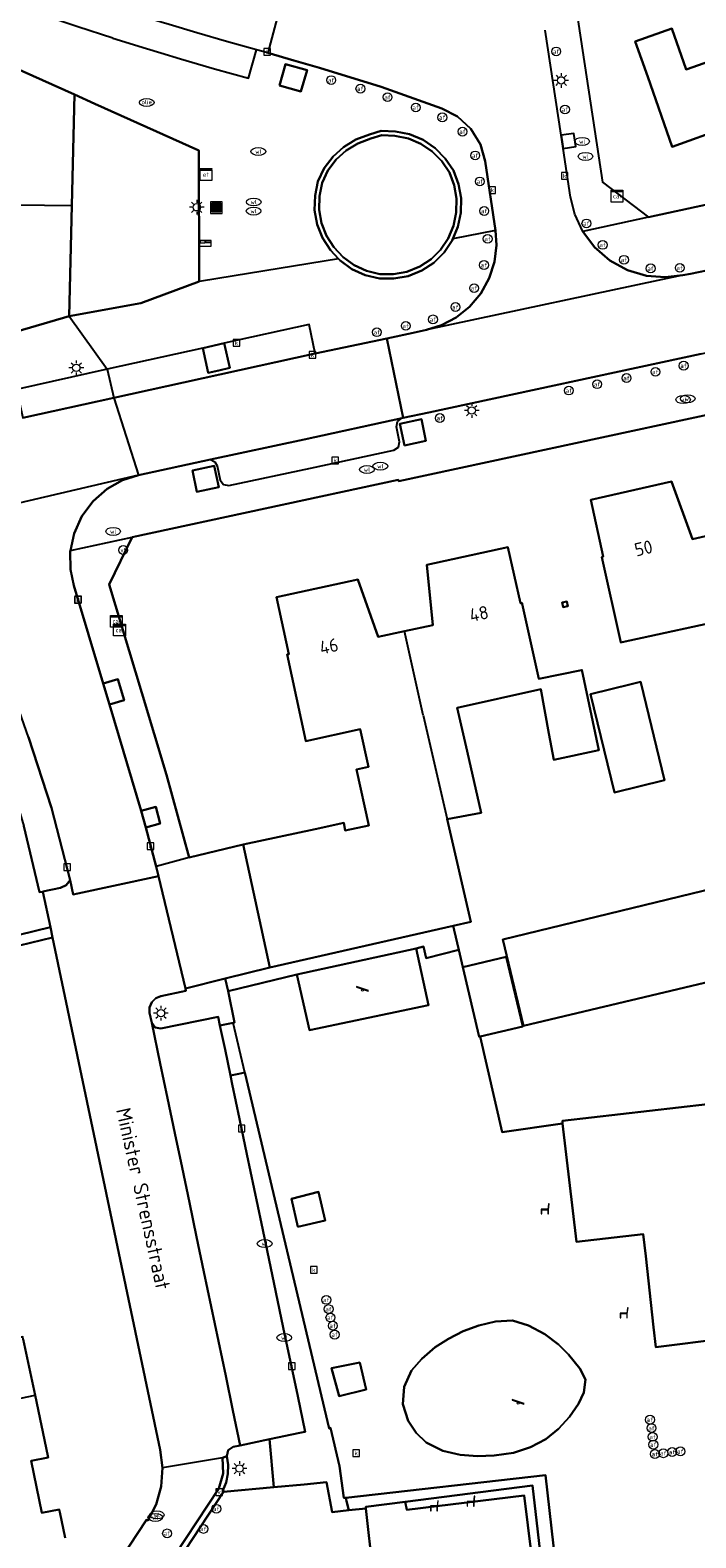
# Model space of a CAD drawing. Header units: metres. Extents: x 197147 to 199131, y 355511 to 356703.
# Tile 112 of 225: x 197840 to 197885, y 356299 to 356401. Entities that reach past the tile are written whole.
import ezdxf
from ezdxf.enums import TextEntityAlignment as Align

# ---------------------------------------------------------------- set-up
doc = ezdxf.new("R2010")
doc.units = ezdxf.units.M
for name, color, linetype in [('B-WE-GR-BEPLANTING_CULTUUR_HEESTERS-GV', 252, 'Continuous'), ('B-WE-GR-BEPLANTING_CULTUUR_VASTE PLANTENVAK-GV', 252, 'Continuous'), ('B-WE-GR-GROENVOORZIENING-GV', 252, 'Continuous'), ('B-WE-IE-MEUBILAIR_WEGMEUBILAIR-GV', 252, 'Continuous'), ('B-WE-IE-MEUBILAIR_WEGMEUBILAIR-S', 252, 'Continuous'), ('B-WE-IE-TERREINAFSCHEIDING_KUNSTMATIG_HEKWERK-G', 252, 'IE-TERREINAFSCHEIDING-KUNSTMATIG'), ('B-WE-IE-TERREINAFSCHEIDING_KUNSTMATIG_MUUR-GV', 252, 'IE-TERREINAFSCHEIDING-KUNSTMATIG-DICHT'), ('B-WE-KL-DATA_CAI-S', 252, 'Continuous'), ('B-WE-KL-ET_LS_SR_KAST-S', 252, 'Continuous'), ('B-WE-OG-BEBOUWING-GV', 252, 'Continuous'), ('B-WE-OG-BEBOUWING_HUISNUMMER-T18', 252, 'Continuous'), ('B-WE-OG-BEBOUWING_STRAATNAAM-T35', 252, 'Continuous'), ('B-WE-OG-TERREIN_ERF-GV', 252, 'Continuous'), ('B-WE-RI-HWA_KOLK-S', 253, 'Continuous'), ('B-WE-RI-VWA_AFSCHEIDER-S', 253, 'Continuous'), ('B-WE-VH-GOOT-G', 253, 'Continuous'), ('B-WE-VH-ONVERHARD-GV', 253, 'Continuous'), ('B-WE-VH-VERHARDING_ASFALT-GV', 253, 'Continuous'), ('B-WE-VH-VERHARDING_BETONSTRAATSTEEN-GV', 253, 'Continuous'), ('B-WE-VH-VERHARDING_OPEN-GV', 253, 'Continuous'), ('B-WE-VH-VERHARDING_STRAATBAKSTEEN-GV', 253, 'Continuous'), ('B-WE-VH-VERHARDING_TEGEL-GV', 253, 'Continuous')]:
    doc.layers.add(name, color=color, linetype=linetype)
doc.styles.add('NLCS-ISO-M-T18', font='NLCS-ISO.ttf', dxfattribs={"height": 1.8})
doc.styles.add('NLCS-ISO-M200-T25', font='NLCS-ISO.ttf')
doc.linetypes.add('IE-TERREINAFSCHEIDING-KUNSTMATIG', pattern='A,4,[82,NLCS.SHX,S=0.75,R=90,X=0,Y=0],4,-2', length=10)
doc.linetypes.add('IE-TERREINAFSCHEIDING-KUNSTMATIG-DICHT', pattern='A,8,-1,[82,NLCS.SHX,S=0.75,R=90,X=0,Y=0],-1', length=10)

# ---------------------------------------------------------------- blocks, each defined once
blk = doc.blocks.new('BGT-AFVALBAK-SO')
at = {"linetype": 'ByBlock', "lineweight": 18}
h = blk.add_hatch(color=0, dxfattribs=at)
h.dxf.hatch_style = 1
h.paths.add_polyline_path([(-1.5, -1.5), (1.5, -1.5), (1.5, 1.5), (-1.5, 1.5)])
at = {"color": 0, "linetype": 'ByBlock', "lineweight": 18}
for points in [[(-2, -2), (2, -2), (2, 2), (-2, 2)], [(-1.5, -1.5), (1.5, -1.5), (1.5, 1.5), (-1.5, 1.5)]]:
    blk.add_lwpolyline(points, close=True, dxfattribs=at)
blk = doc.blocks.new('BGT-VERKLIKKER_TRANSPORTLEIDING-SO')
at = {"color": 0, "linetype": 'ByBlock', "lineweight": 18}
blk.add_circle((0, 0), 1.5, dxfattribs=at)
at = {"color": 0, "linetype": 'ByBlock', "lineweight": 18, "style": 'NLCS-ISO-M-T18'}
blk.add_text('vt', height=1.5, dxfattribs=at).set_placement((0, 0), align=Align.MIDDLE_CENTER)
blk = doc.blocks.new('BGT-CAIKAST-SO')
at = {"color": 0, "linetype": 'ByBlock', "lineweight": 18}
for points in [[(-2, 2), (2, 2), (2, 1.68), (-2, 1.68)], [(-2, 1.52), (2, 1.52), (2, -2), (-2, -2)]]:
    blk.add_lwpolyline(points, close=True, dxfattribs=at)
at = {"color": 0, "linetype": 'ByBlock', "lineweight": 18, "style": 'NLCS-ISO-M-T18'}
blk.add_text('cai', height=1.5, dxfattribs=at).set_placement((0, 0), align=Align.MIDDLE_CENTER)
blk = doc.blocks.new('BGT-ELEKTRAKAST-SO')
at = {"color": 0, "linetype": 'ByBlock', "lineweight": 18}
for points in [[(-2, 2), (2, 2), (2, 1.68), (-2, 1.68)], [(-2, 1.52), (2, 1.52), (2, -2), (-2, -2)]]:
    blk.add_lwpolyline(points, close=True, dxfattribs=at)
at = {"color": 0, "linetype": 'ByBlock', "lineweight": 18, "style": 'NLCS-ISO-M-T18'}
blk.add_text('et', height=1.5, dxfattribs=at).set_placement((0, 0), align=Align.MIDDLE_CENTER)
blk = doc.blocks.new('BGT-LICHTMAST-SO')
at = {"color": 0, "linetype": 'ByBlock', "lineweight": 18}
for points in [[(-1.25, 0), (-2, 0)], [(-1.41, 1.41), (-0.88, 0.88)], [(0, 2), (0, 1.25)], [(0.88, 0.88), (1.41, 1.41)], [(2, 0), (1.25, 0)], [(-1.41, -1.41), (-0.88, -0.88)], [(0, -1.25), (0, -2)], [(0.88, -0.88), (1.41, -1.41)]]:
    blk.add_lwpolyline(points, dxfattribs=at)
blk.add_circle((0, 0), 1, dxfattribs=at)
blk = doc.blocks.new('BGT-AFSLUITPAAL-SO')
at = {"color": 0, "linetype": 'ByBlock', "lineweight": 18}
blk.add_circle((0, 0), 1.5, dxfattribs=at)
at = {"color": 0, "linetype": 'ByBlock', "lineweight": 18, "style": 'NLCS-ISO-M-T18'}
blk.add_text('af', height=1.5, dxfattribs=at).set_placement((0, 0), align=Align.MIDDLE_CENTER)
blk = doc.blocks.new('BGT-WATERLEIDINGPUT-SO')
at = {"color": 0, "linetype": 'ByBlock', "lineweight": 18}
blk.add_ellipse((0, 0), major_axis=(2.5, 0), ratio=0.54, dxfattribs=at)
at = {"color": 0, "linetype": 'ByBlock', "lineweight": 18, "style": 'NLCS-ISO-M-T18'}
blk.add_text('wl', height=1.5, dxfattribs=at).set_placement((0, 0), align=Align.MIDDLE_CENTER)
blk = doc.blocks.new('BGT-KOLK-SO')
at = {"color": 0, "linetype": 'ByBlock', "lineweight": 18}
blk.add_lwpolyline([(-0.045, -0.045), (0.045, -0.045), (0.045, 0.045), (-0.045, 0.045)], close=True, dxfattribs=at)
at = {"color": 0, "linetype": 'ByBlock', "lineweight": 18, "style": 'NLCS-ISO-M-T18'}
blk.add_text('k', height=0.06, dxfattribs=at).set_placement((0, 0), align=Align.MIDDLE_CENTER)
blk = doc.blocks.new('BGT-BENZINEPUT_OLIEPUT-SO')
at = {"color": 0, "linetype": 'ByBlock', "lineweight": 18}
blk.add_ellipse((0, 0), major_axis=(2.5, 0), ratio=0.54, dxfattribs=at)
at = {"color": 0, "linetype": 'ByBlock', "lineweight": 18, "style": 'NLCS-ISO-M-T18'}
blk.add_text('olie', height=1.5, dxfattribs=at).set_placement((0, 0.16), align=Align.MIDDLE_CENTER)
blk = doc.blocks.new('BGT-ZITBANK-SO')
at = {"color": 0, "linetype": 'ByBlock', "lineweight": 18}
blk.add_lwpolyline([(-0.91, -1.63), (-0.91, -0.2), (1.09, -0.2), (1.09, -1.63), (1.29, -1.63), (1.29, -0.21), (1.54, 1.78), (1.33, 1.78), (1.11, 0), (-1.11, 0), (-1.11, -1.63)], close=True, dxfattribs=at)
blk = doc.blocks.new('BGT-BRIEVENBUS-SO')
at = {"color": 0, "linetype": 'ByBlock', "lineweight": 18}
for points in [[(2, -1), (2, 1), (-2, 1), (-2, -1)], [(-0.1, 0.2), (-0.1, 0.8), (-1.8, 0.8), (-1.8, 0.2)], [(0.1, 0.2), (0.1, 0.8), (1.8, 0.8), (1.8, 0.2)]]:
    blk.add_lwpolyline(points, close=True, dxfattribs=at)
blk = doc.blocks.new('BGT-SPEELVOORZIENING-SO')
at = {"color": 0, "linetype": 'ByBlock', "lineweight": 18}
blk.add_lwpolyline([(-2.04, 1.04), (1.96, -0.31), (2.03, -0.12), (-1.97, 1.23)], close=True, dxfattribs=at)
blk.add_circle((0, 0), 0.332, dxfattribs=at)

msp = doc.modelspace()

# ---------------------------------------------------------------- linework, layer by layer
at = {"layer": 'B-WE-GR-BEPLANTING_CULTUUR_HEESTERS-GV', "flags": 128}
for points in [[(197852.379, 356378.155), (197853.11, 356378.326), (197852.743, 356380.001), (197851.287, 356379.677), (197851.648, 356377.983), (197852.379, 356378.155)], [(197864.978, 356373.064), (197866.443, 356373.369), (197866.137, 356374.839), (197864.665, 356374.529), (197864.978, 356373.064)], [(197850.573, 356371.364), (197850.886, 356369.898), (197852.367, 356370.218), (197852.049, 356371.682), (197850.573, 356371.364)], [(197852.798, 356336.833), (197850.101, 356336.162), (197850.14, 356335.99), (197848.421, 356335.632), (197848.087, 356335.495), (197847.81, 356335.22), (197847.666, 356334.857), (197847.671, 356334.496), (197847.813, 356333.82), (197848.043, 356333.501), (197848.43, 356333.431), (197852.324, 356334.237), (197852.451, 356333.633), (197853.338, 356333.819), (197853.426, 356333.839), (197852.996, 356335.979), (197852.798, 356336.833)], [(197855.805, 356305.517), (197856.108, 356302.271), (197858.181, 356302.455), (197859.692, 356302.595), (197860.082, 356300.571), (197861.2, 356300.694), (197861.052, 356301.314), (197860.997, 356301.546), (197860.877, 356301.532), (197860.568, 356303.698), (197859.962, 356306.294), (197859.878, 356306.259), (197854.139, 356330.442), (197853.734, 356330.357), (197853.163, 356330.237), (197853.288, 356329.642), (197853.781, 356327.29), (197854.282, 356324.897), (197854.775, 356322.549), (197855.27, 356320.185), (197855.77, 356317.803), (197856.251, 356315.508), (197856.751, 356313.122), (197857.242, 356310.781), (197857.732, 356308.445), (197858.24, 356306.023), (197858.225, 356306.02), (197857.874, 356305.947), (197855.805, 356305.517)]]:
    msp.add_lwpolyline(points, dxfattribs=at)
at = {"layer": 'B-WE-GR-BEPLANTING_CULTUUR_VASTE PLANTENVAK-GV', "flags": 128}
msp.add_lwpolyline([(197862.71, 356393.908), (197861.815, 356393.585), (197861.026, 356393.09), (197860.354, 356392.478), (197859.78, 356391.732), (197859.391, 356390.902), (197859.209, 356389.997), (197859.179, 356389.067), (197859.338, 356388.155), (197859.686, 356387.305), (197860.194, 356386.524), (197860.828, 356385.845), (197861.573, 356385.298), (197862.404, 356384.919), (197863.323, 356384.707), (197864.247, 356384.696), (197865.153, 356384.859), (197866.022, 356385.218), (197866.796, 356385.711), (197867.446, 356386.358), (197867.966, 356387.129), (197868.322, 356387.991), (197868.507, 356388.896), (197868.531, 356389.833), (197868.368, 356390.739), (197868.046, 356391.603), (197867.527, 356392.372), (197866.877, 356393.027), (197866.107, 356393.55), (197865.249, 356393.921), (197864.334, 356394.097), (197863.439, 356394.139), (197862.71, 356393.908)], dxfattribs=at)
at = {"layer": 'B-WE-GR-GROENVOORZIENING-GV', "flags": 128}
for points in [[(197865.776, 356338.876), (197866.272, 356339.01), (197866.454, 356338.224), (197868.682, 356338.775), (197868.37, 356340.122), (197868.301, 356340.418), (197855.827, 356337.587), (197852.798, 356336.833), (197852.996, 356335.979), (197857.68, 356337.102), (197865.776, 356338.876)], [(197874.746, 356293.386), (197875.227, 356293.433), (197875.539, 356293.464), (197875.655, 356293.475), (197874.573, 356303.077), (197860.997, 356301.546), (197861.052, 356301.314), (197861.2, 356300.694), (197862.367, 356300.822), (197862.355, 356300.919), (197862.36, 356300.92), (197865.041, 356301.266), (197873.685, 356302.384), (197874.715, 356293.517), (197874.69, 356293.514), (197874.744, 356293.407), (197874.746, 356293.386)]]:
    msp.add_lwpolyline(points, dxfattribs=at)
at = {"layer": 'B-WE-IE-MEUBILAIR_WEGMEUBILAIR-GV', "flags": 128}
for points in [[(197856.493, 356397.523), (197857.938, 356397.119), (197858.377, 356398.559), (197856.894, 356398.969), (197856.493, 356397.523)], [(197875.765, 356393.24), (197876.622, 356393.375), (197876.497, 356394.257), (197875.631, 356394.133), (197875.765, 356393.24)], [(197852.379, 356378.155), (197853.11, 356378.326), (197852.743, 356380.001), (197851.287, 356379.677), (197851.648, 356377.983), (197852.379, 356378.155)], [(197864.978, 356373.064), (197866.443, 356373.369), (197866.137, 356374.839), (197864.665, 356374.529), (197864.978, 356373.064)], [(197850.573, 356371.364), (197850.886, 356369.898), (197852.367, 356370.218), (197852.049, 356371.682), (197850.573, 356371.364)], [(197844.954, 356355.447), (197845.94, 356355.756), (197845.51, 356357.176), (197844.522, 356356.872), (197844.954, 356355.447)], [(197847.402, 356347.083), (197848.397, 356347.363), (197848.086, 356348.504), (197847.086, 356348.227), (197847.402, 356347.083)], [(197857.739, 356319.956), (197859.593, 356320.394), (197859.136, 356322.334), (197857.3, 356321.851), (197857.739, 356319.956)], [(197861.947, 356310.743), (197860.039, 356310.347), (197860.54, 356308.454), (197862.387, 356308.9), (197861.947, 356310.743)]]:
    msp.add_lwpolyline(points, dxfattribs=at)
at = {"layer": 'B-WE-IE-TERREINAFSCHEIDING_KUNSTMATIG_HEKWERK-G', "flags": 128}
for points in [[(197852.996, 356335.979), (197852.798, 356336.833)], [(197852.996, 356335.979), (197853.426, 356333.839), (197853.338, 356333.819)], [(197854.139, 356330.442), (197853.338, 356333.819)], [(197859.878, 356306.259), (197854.139, 356330.442)], [(197860.877, 356301.532), (197860.568, 356303.698), (197859.962, 356306.294), (197859.878, 356306.259)]]:
    msp.add_lwpolyline(points, dxfattribs=at)
at = {"layer": 'B-WE-IE-TERREINAFSCHEIDING_KUNSTMATIG_MUUR-GV', "ltscale": 0.2, "flags": 128}
for points in [[(197860.515, 356385.741), (197860.628, 356385.62), (197861.42, 356385.038), (197862.307, 356384.634), (197863.287, 356384.407), (197864.272, 356384.396), (197865.238, 356384.569), (197866.161, 356384.951), (197866.985, 356385.475), (197867.678, 356386.166), (197868.232, 356386.986), (197868.281, 356387.104), (197868.61, 356387.903), (197868.806, 356388.862), (197868.832, 356389.856), (197868.658, 356390.819), (197868.315, 356391.741), (197867.76, 356392.563), (197867.07, 356393.259), (197866.252, 356393.814), (197865.338, 356394.209), (197864.37, 356394.396), (197863.399, 356394.441), (197862.614, 356394.192), (197861.683, 356393.856), (197860.844, 356393.33), (197860.132, 356392.682), (197859.522, 356391.889), (197859.104, 356390.997), (197858.91, 356390.032), (197858.878, 356389.046), (197859.048, 356388.071), (197859.419, 356387.165), (197859.957, 356386.338), (197860.51, 356385.746), (197860.515, 356385.741)], [(197862.71, 356393.908), (197863.439, 356394.139), (197864.334, 356394.097), (197865.249, 356393.921), (197866.107, 356393.55), (197866.877, 356393.027), (197867.527, 356392.372), (197868.046, 356391.603), (197868.368, 356390.739), (197868.531, 356389.833), (197868.507, 356388.896), (197868.322, 356387.991), (197867.966, 356387.129), (197867.446, 356386.358), (197866.796, 356385.711), (197866.022, 356385.218), (197865.153, 356384.859), (197864.247, 356384.696), (197863.323, 356384.707), (197862.404, 356384.919), (197861.573, 356385.298), (197860.828, 356385.845), (197860.194, 356386.524), (197859.686, 356387.305), (197859.338, 356388.155), (197859.179, 356389.067), (197859.209, 356389.997), (197859.391, 356390.902), (197859.78, 356391.732), (197860.354, 356392.478), (197861.026, 356393.09), (197861.815, 356393.585), (197862.71, 356393.908)], [(197875.706, 356362.374), (197875.777, 356362.063), (197876.09, 356362.142), (197876.014, 356362.444), (197875.706, 356362.374)]]:
    msp.add_lwpolyline(points, dxfattribs=at)
at = {"layer": 'B-WE-OG-BEBOUWING-GV', "flags": 128}
for points in [[(197893.457, 356408.725), (197893.261, 356408.652), (197893.34, 356408.438), (197885.672, 356405.733), (197886.754, 356402.666), (197887.739, 356399.876), (197884.136, 356398.603), (197883.15, 356401.394), (197880.661, 356400.515), (197881.513, 356398.102), (197883.186, 356393.355), (197886.813, 356394.654), (197886.628, 356395.171), (197890.968, 356396.718), (197891.403, 356395.686), (197897.368, 356397.793)], [(197831.953, 356394.294), (197831.741, 356393.841), (197834.005, 356392.858), (197834.213, 356393.323), (197835.374, 356392.818), (197836.26, 356392.433), (197836.189, 356389.462), (197836.821, 356389.438), (197842.389, 356389.359), (197842.57, 356396.909), (197834.697, 356400.417)], [(197833.76, 356379.362), (197842.209, 356381.848), (197842.389, 356389.359)], [(197886.238, 356367.064), (197884.554, 356366.685), (197883.139, 356370.609), (197877.649, 356369.364), (197878.496, 356365.5), (197878.387, 356365.469), (197879.69, 356359.672), (197879.77, 356359.689), (197887.503, 356361.373)], [(197866.253, 356354.724), (197867.881, 356347.668), (197870.208, 356348.09), (197869.25, 356352.284), (197868.576, 356355.235), (197874.247, 356356.483), (197874.805, 356353.47), (197875.132, 356351.702), (197878.187, 356352.338), (197877.048, 356357.802), (197877.02, 356357.796), (197874.107, 356357.189), (197872.986, 356362.302), (197872.978, 356362.337), (197872.871, 356362.331), (197872.021, 356366.139), (197866.513, 356364.947), (197866.903, 356360.85), (197864.98, 356360.43)], [(197866.253, 356354.724), (197864.98, 356360.43), (197863.194, 356360.04), (197861.822, 356363.936), (197856.302, 356362.735), (197857.129, 356358.879), (197857.021, 356358.856), (197858.284, 356352.97), (197861.981, 356353.784), (197862.535, 356351.216), (197861.737, 356351.044), (197862.558, 356347.237), (197860.968, 356346.895), (197860.858, 356347.405), (197858.923, 356346.988), (197854.034, 356345.939), (197855.827, 356337.587), (197868.301, 356340.418), (197869.491, 356340.688), (197867.881, 356347.668)], [(197879.255, 356349.477), (197882.664, 356350.31), (197881.042, 356356.946), (197881.033, 356356.983), (197880.397, 356356.828), (197877.624, 356356.15), (197879.255, 356349.477)], [(197896.344, 356339.151), (197894.893, 356345.126), (197871.662, 356339.485), (197873.083, 356333.626), (197896.344, 356339.151)], [(197870.137, 356332.888), (197873.03, 356333.575), (197871.908, 356338.299), (197868.952, 356337.61), (197870.057, 356332.869), (197870.137, 356332.888)], [(197887.551, 356328.516), (197875.714, 356327.168), (197875.736, 356326.975), (197876.671, 356318.93), (197881.216, 356319.447), (197881.381, 356317.955), (197881.914, 356313.145), (197882.066, 356311.773), (197883.157, 356311.914)], [(197828.092, 356312.005), (197828.61, 356309.489), (197831.623, 356310.095), (197832.322, 356306.923), (197839.884, 356308.516), (197839.081, 356312.323), (197839.049, 356312.474), (197837.875, 356312.229), (197837.504, 356313.987)], [(197883.157, 356311.914), (197885.666, 356312.239)], [(197841.928, 356298.816), (197841.559, 356300.569), (197841.519, 356300.757), (197840.344, 356300.511), (197839.626, 356304.048), (197840.775, 356304.288), (197840.753, 356304.392), (197839.884, 356308.516)]]:
    msp.add_lwpolyline(points, dxfattribs=at)
at = {"layer": 'B-WE-OG-TERREIN_ERF-GV', "flags": 128}
for points in [[(197875.725, 356408.856), (197878.448, 356390.945), (197881.563, 356388.56), (197938.65, 356400.933), (197940.753, 356404.24)], [(197908.468, 356401.713), (197902.933, 356399.758), (197897.368, 356397.793), (197891.403, 356395.686), (197890.968, 356396.718), (197886.628, 356395.171), (197886.813, 356394.654), (197883.186, 356393.355), (197881.513, 356398.102), (197880.661, 356400.515), (197883.15, 356401.394), (197884.136, 356398.603), (197887.739, 356399.876), (197886.754, 356402.666)], [(197842.209, 356381.848), (197847.065, 356382.718), (197851.038, 356384.193), (197851.014, 356393.091), (197843.936, 356396.282), (197842.57, 356396.909), (197842.389, 356389.359), (197842.209, 356381.848)], [(197898.513, 356377.93), (197864.603, 356370.632), (197864.561, 356370.724), (197846.488, 356366.826), (197844.915, 356363.604), (197847.146, 356356.256), (197848.812, 356350.675), (197850.351, 356345.058), (197854.034, 356345.939), (197858.923, 356346.988), (197860.858, 356347.405), (197860.968, 356346.895), (197862.558, 356347.237), (197861.737, 356351.044), (197862.535, 356351.216), (197861.981, 356353.784), (197858.284, 356352.97), (197857.021, 356358.856), (197857.129, 356358.879), (197856.302, 356362.735), (197861.822, 356363.936), (197863.194, 356360.04), (197864.98, 356360.43), (197866.903, 356360.85), (197866.513, 356364.947), (197872.021, 356366.139), (197872.871, 356362.331), (197872.978, 356362.337), (197872.986, 356362.302), (197874.107, 356357.189), (197877.02, 356357.796), (197877.048, 356357.802), (197878.187, 356352.338), (197875.132, 356351.702), (197874.805, 356353.47), (197874.247, 356356.483), (197868.576, 356355.235), (197869.25, 356352.284), (197870.208, 356348.09), (197867.881, 356347.668), (197869.491, 356340.688), (197868.301, 356340.418), (197868.37, 356340.122), (197868.682, 356338.775), (197868.952, 356337.61), (197871.908, 356338.299), (197873.03, 356333.575), (197870.137, 356332.888), (197871.621, 356326.393), (197875.736, 356326.975), (197875.714, 356327.168), (197887.551, 356328.516)], [(197887.503, 356361.373), (197879.77, 356359.689), (197879.69, 356359.672), (197878.387, 356365.469), (197878.496, 356365.5), (197877.649, 356369.364), (197883.139, 356370.609), (197884.554, 356366.685), (197886.238, 356367.064), (197888.197, 356367.505), (197887.787, 356371.633), (197893.326, 356372.794), (197894.192, 356368.959), (197894.31, 356368.968), (197895.619, 356363.14), (197887.503, 356361.373)], [(197876.09, 356362.142), (197875.777, 356362.063), (197875.706, 356362.374), (197876.014, 356362.444), (197876.09, 356362.142)], [(197881.042, 356356.946), (197882.664, 356350.31), (197879.255, 356349.477), (197877.624, 356356.15), (197880.397, 356356.828), (197881.033, 356356.983), (197881.042, 356356.946)], [(197835.645, 356339.029), (197840.923, 356340.321), (197840.416, 356342.732), (197840.179, 356342.702), (197839.122, 356347.174)], [(197896.344, 356339.151), (197873.083, 356333.626), (197871.662, 356339.485), (197894.893, 356345.126), (197896.344, 356339.151)], [(197841.711, 356291.307), (197847.463, 356300.055), (197847.554, 356299.997), (197848.121, 356301.095), (197848.463, 356302.309), (197848.554, 356303.567), (197848.394, 356304.792), (197841.073, 356339.609), (197835.809, 356338.347)], [(197839.081, 356312.323), (197839.884, 356308.516), (197840.753, 356304.392), (197840.775, 356304.288)], [(197840.775, 356304.288), (197839.626, 356304.048), (197840.344, 356300.511), (197841.519, 356300.757), (197841.559, 356300.569), (197841.928, 356298.816)]]:
    msp.add_lwpolyline(points, dxfattribs=at)
at = {"layer": 'B-WE-VH-GOOT-G', "flags": 128}
for points in [[(197844.151, 356289.72), (197852.366, 356302.178), (197852.675, 356303.2), (197852.612, 356304.265)], [(197852.612, 356304.265), (197852.908, 356304.367)]]:
    msp.add_lwpolyline(points, dxfattribs=at)
at = {"layer": 'B-WE-VH-ONVERHARD-GV', "flags": 128}
for points in [[(197856.493, 356397.523), (197857.938, 356397.119), (197858.377, 356398.559), (197856.894, 356398.969), (197856.493, 356397.523)], [(197875.631, 356394.133), (197875.765, 356393.24), (197876.622, 356393.375), (197876.497, 356394.257), (197875.631, 356394.133)], [(197844.954, 356355.447), (197845.94, 356355.756), (197845.51, 356357.176), (197844.522, 356356.872), (197844.954, 356355.447)], [(197847.402, 356347.083), (197848.397, 356347.363), (197848.086, 356348.504), (197847.086, 356348.227), (197847.402, 356347.083)], [(197857.68, 356337.102), (197858.54, 356333.317), (197866.628, 356335.015), (197865.776, 356338.876), (197857.68, 356337.102)], [(197857.739, 356319.956), (197859.593, 356320.394), (197859.136, 356322.334), (197857.3, 356321.851), (197857.739, 356319.956)], [(197866.174, 356310.996), (197865.474, 356310.203), (197864.974, 356309.085), (197864.882, 356307.902), (197865.242, 356306.775), (197865.771, 356305.959), (197866.467, 356305.303), (197867.603, 356304.727), (197868.763, 356304.454), (197869.94, 356304.362), (197871.074, 356304.407), (197872.396, 356304.601), (197873.546, 356304.988), (197874.601, 356305.535), (197875.45, 356306.219), (197876.194, 356307.049), (197876.823, 356307.927), (197877.165, 356308.702), (197877.277, 356309.583), (197876.906, 356310.329), (197876.126, 356311.269), (197875.457, 356311.967), (197874.522, 356312.661), (197873.424, 356313.257), (197872.329, 356313.597), (197871.169, 356313.531), (197870.048, 356313.241), (197868.977, 356312.864), (197867.976, 356312.353), (197867.081, 356311.768), (197866.174, 356310.996)], [(197861.947, 356310.743), (197860.039, 356310.347), (197860.54, 356308.454), (197862.387, 356308.9), (197861.947, 356310.743)]]:
    msp.add_lwpolyline(points, dxfattribs=at)
at = {"layer": 'B-WE-VH-VERHARDING_ASFALT-GV', "flags": 128}
for points in [[(197864.909, 356374.926), (197863.796, 356380.333), (197858.924, 356379.316), (197852.438, 356377.887), (197845.232, 356376.299), (197846.908, 356371.031), (197851.811, 356372.092), (197858.181, 356373.47), (197864.81, 356374.905), (197864.909, 356374.926)], [(197845.232, 356376.299), (197839.064, 356374.939)], [(197839.436, 356353.237), (197841.007, 356348.421), (197842.268, 356343.515), (197842.478, 356342.544), (197848.278, 356343.785), (197848.103, 356344.442), (197847.402, 356347.083), (197847.086, 356348.227), (197844.954, 356355.447), (197844.522, 356356.872), (197842.51, 356363.531), (197842.284, 356364.636), (197842.28, 356365.838), (197842.297, 356365.922), (197842.536, 356367.07), (197843.062, 356368.247), (197843.832, 356369.28), (197844.782, 356370.105), (197845.834, 356370.689), (197846.908, 356371.031), (197829.481, 356366.965)]]:
    msp.add_lwpolyline(points, dxfattribs=at)
at = {"layer": 'B-WE-VH-VERHARDING_BETONSTRAATSTEEN-GV', "flags": 128}
for points in [[(197857.074, 356404.946), (197855.71, 356399.738), (197857.472, 356399.226), (197859.208, 356398.721), (197863.397, 356397.437), (197867.522, 356395.962), (197868.585, 356395.415), (197869.497, 356394.574), (197870.146, 356393.517), (197870.478, 356392.368), (197871.179, 356387.662), (197871.239, 356386.658), (197871.104, 356385.542), (197870.748, 356384.431), (197870.172, 356383.391), (197869.403, 356382.484), (197868.491, 356381.756), (197867.496, 356381.234), (197866.479, 356380.917)], [(197883.903, 356384.618), (197882.704, 356384.485), (197881.425, 356384.593), (197880.14, 356384.975), (197878.937, 356385.634), (197877.901, 356386.534), (197877.107, 356387.594), (197876.553, 356388.77), (197876.262, 356389.94), (197875.765, 356393.24), (197875.631, 356394.133), (197874.555, 356401.287)], [(197885.147, 356379.283), (197885.562, 356379.373), (197887.178, 356379.72), (197887.306, 356379.748), (197886.171, 356385.089), (197884.432, 356384.728), (197883.903, 356384.618), (197866.479, 356380.917), (197865.571, 356380.719), (197863.796, 356380.333), (197864.909, 356374.926), (197866.647, 356375.3), (197885.147, 356379.283)], [(197852.908, 356304.367), (197852.997, 356304.778), (197853.352, 356305.002), (197853.829, 356305.106), (197853.334, 356307.47), (197852.839, 356309.83), (197852.344, 356312.195), (197851.85, 356314.552), (197851.358, 356316.9), (197850.861, 356319.271), (197850.37, 356321.615), (197849.871, 356323.997), (197849.383, 356326.328), (197848.886, 356328.7), (197848.393, 356331.05), (197847.813, 356333.82), (197847.671, 356334.496), (197847.666, 356334.857), (197847.81, 356335.22), (197848.087, 356335.495), (197848.421, 356335.632), (197850.14, 356335.99), (197850.101, 356336.162), (197848.278, 356343.785), (197842.478, 356342.544), (197842.268, 356343.515), (197842.001, 356343.179), (197841.613, 356342.996), (197840.413, 356342.744), (197840.416, 356342.732), (197840.923, 356340.321), (197841.073, 356339.609), (197848.394, 356304.792), (197848.554, 356303.567)], [(197852.612, 356304.265), (197848.554, 356303.567), (197848.463, 356302.309), (197848.121, 356301.095), (197847.554, 356299.997), (197847.463, 356300.055), (197841.711, 356291.307)], [(197844.4, 356289.559), (197844.495, 356289.499), (197847.994, 356294.814), (197848.043, 356294.889), (197852.687, 356301.945), (197852.721, 356301.997), (197852.646, 356302.027), (197852.865, 356302.581), (197852.985, 356303.174), (197852.999, 356303.778), (197852.908, 356304.367), (197852.612, 356304.265), (197852.675, 356303.2), (197852.366, 356302.178), (197844.151, 356289.72)], [(197874.69, 356293.514), (197874.15, 356293.445), (197873.114, 356301.693), (197865.138, 356300.733), (197865.041, 356301.266), (197862.36, 356300.92), (197862.355, 356300.919), (197862.367, 356300.822), (197862.841, 356296.562), (197862.958, 356296.575), (197863.466, 356292.152), (197871.008, 356292.961), (197874.746, 356293.386), (197874.744, 356293.407), (197874.69, 356293.514)]]:
    msp.add_lwpolyline(points, dxfattribs=at)
at = {"layer": 'B-WE-VH-VERHARDING_OPEN-GV', "flags": 128}
for points in [[(197835.645, 356339.029), (197835.809, 356338.347), (197841.073, 356339.609), (197840.923, 356340.321), (197835.645, 356339.029)], [(197885.666, 356312.239), (197883.157, 356311.914), (197882.066, 356311.773), (197881.914, 356313.145), (197881.381, 356317.955), (197881.216, 356319.447), (197876.671, 356318.93), (197875.736, 356326.975), (197871.621, 356326.393), (197870.137, 356332.888), (197870.057, 356332.869), (197868.952, 356337.61), (197868.682, 356338.775), (197866.454, 356338.224), (197866.272, 356339.01), (197865.776, 356338.876), (197866.628, 356335.015), (197858.54, 356333.317), (197857.68, 356337.102), (197852.996, 356335.979), (197853.426, 356333.839), (197853.338, 356333.819)], [(197853.338, 356333.819), (197852.451, 356333.633), (197852.793, 356332.002), (197853.163, 356330.237), (197853.734, 356330.357), (197854.139, 356330.442), (197853.338, 356333.819)], [(197854.139, 356330.442), (197859.878, 356306.259), (197859.962, 356306.294), (197860.568, 356303.698), (197860.877, 356301.532), (197860.997, 356301.546), (197874.573, 356303.077), (197875.655, 356293.475), (197875.539, 356293.464), (197875.227, 356293.433), (197874.746, 356293.386), (197874.95, 356291.427), (197874.878, 356291.447), (197875.003, 356290.276), (197910.227, 356294.124), (197910.219, 356294.205), (197914.454, 356294.68), (197914.449, 356294.722), (197875.06, 356290.408), (197874.96, 356291.379), (197875.45, 356291.432), (197890.288, 356293.047)], [(197857.739, 356319.956), (197857.3, 356321.851), (197859.136, 356322.334), (197859.593, 356320.394), (197857.739, 356319.956)], [(197866.174, 356310.996), (197867.081, 356311.768), (197867.976, 356312.353), (197868.977, 356312.864), (197870.048, 356313.241), (197871.169, 356313.531), (197872.329, 356313.597), (197873.424, 356313.257), (197874.522, 356312.661), (197875.457, 356311.967), (197876.126, 356311.269), (197876.906, 356310.329), (197877.277, 356309.583), (197877.165, 356308.702), (197876.823, 356307.927), (197876.194, 356307.049), (197875.45, 356306.219), (197874.601, 356305.535), (197873.546, 356304.988), (197872.396, 356304.601), (197871.074, 356304.407), (197869.94, 356304.362), (197868.763, 356304.454), (197867.603, 356304.727), (197866.467, 356305.303), (197865.771, 356305.959), (197865.242, 356306.775), (197864.882, 356307.902), (197864.974, 356309.085), (197865.474, 356310.203), (197866.174, 356310.996)], [(197861.947, 356310.743), (197862.387, 356308.9), (197860.54, 356308.454), (197860.039, 356310.347), (197861.947, 356310.743)], [(197856.108, 356302.271), (197855.805, 356305.517), (197853.829, 356305.106), (197853.352, 356305.002), (197852.997, 356304.778), (197852.908, 356304.367), (197852.999, 356303.778), (197852.985, 356303.174), (197852.865, 356302.581), (197852.646, 356302.027), (197852.721, 356301.997), (197852.687, 356301.945), (197856.108, 356302.271)], [(197865.041, 356301.266), (197865.138, 356300.733), (197873.114, 356301.693), (197874.15, 356293.445), (197874.69, 356293.514), (197874.715, 356293.517), (197873.685, 356302.384), (197865.041, 356301.266)]]:
    msp.add_lwpolyline(points, dxfattribs=at)
at = {"layer": 'B-WE-VH-VERHARDING_STRAATBAKSTEEN-GV', "flags": 128}
msp.add_lwpolyline([(197853.334, 356307.47), (197853.829, 356305.106), (197855.805, 356305.517), (197857.874, 356305.947), (197858.225, 356306.02), (197858.24, 356306.023), (197857.732, 356308.445), (197857.242, 356310.781), (197856.751, 356313.122), (197856.251, 356315.508), (197855.77, 356317.803), (197855.27, 356320.185), (197854.775, 356322.549), (197854.282, 356324.897), (197853.781, 356327.29), (197853.288, 356329.642), (197853.163, 356330.237), (197852.793, 356332.002), (197852.451, 356333.633), (197852.324, 356334.237), (197848.43, 356333.431), (197848.043, 356333.501), (197847.813, 356333.82), (197848.393, 356331.05), (197848.886, 356328.7), (197849.383, 356326.328), (197849.871, 356323.997), (197850.37, 356321.615), (197850.861, 356319.271), (197851.358, 356316.9), (197851.85, 356314.552), (197852.344, 356312.195), (197852.839, 356309.83), (197853.334, 356307.47)], dxfattribs=at)
at = {"layer": 'B-WE-VH-VERHARDING_TEGEL-GV', "flags": 128}
for points in [[(197845.17, 356400.741), (197847.465, 356400.022), (197848.424, 356399.732), (197849.767, 356399.327), (197852.076, 356398.657), (197854.393, 356398.012), (197854.94, 356399.946), (197852.903, 356400.51), (197850.872, 356401.095), (197848.999, 356401.655), (197848.465, 356401.815), (197846.066, 356402.562), (197843.35, 356403.444), (197841.361, 356404.109), (197839.022, 356404.924)], [(197845.17, 356400.741), (197842.788, 356401.514), (197840.574, 356402.253), (197838.29, 356403.048)], [(197938.65, 356400.933), (197881.563, 356388.56), (197877.107, 356387.594), (197877.901, 356386.534), (197878.937, 356385.634), (197880.14, 356384.975), (197881.425, 356384.593), (197882.704, 356384.485), (197883.903, 356384.618), (197884.432, 356384.728), (197886.171, 356385.089)], [(197834.697, 356400.417), (197842.57, 356396.909), (197843.936, 356396.282), (197851.014, 356393.091), (197851.038, 356384.193)], [(197871.179, 356387.662), (197870.478, 356392.368), (197870.146, 356393.517), (197869.497, 356394.574), (197868.585, 356395.415), (197867.522, 356395.962), (197863.397, 356397.437), (197859.208, 356398.721), (197857.472, 356399.226), (197855.71, 356399.738), (197854.94, 356399.946)], [(197856.493, 356397.523), (197856.894, 356398.969), (197858.377, 356398.559), (197857.938, 356397.119), (197856.493, 356397.523)], [(197860.515, 356385.741), (197860.51, 356385.746), (197859.957, 356386.338), (197859.419, 356387.165), (197859.048, 356388.071), (197858.878, 356389.046), (197858.91, 356390.032), (197859.104, 356390.997), (197859.522, 356391.889), (197860.132, 356392.682), (197860.844, 356393.33), (197861.683, 356393.856), (197862.614, 356394.192), (197863.399, 356394.441), (197864.37, 356394.396), (197865.338, 356394.209), (197866.252, 356393.814), (197867.07, 356393.259), (197867.76, 356392.563), (197868.315, 356391.741), (197868.658, 356390.819), (197868.832, 356389.856), (197868.806, 356388.862), (197868.61, 356387.903), (197868.281, 356387.104)], [(197858.924, 356379.316), (197863.796, 356380.333), (197865.571, 356380.719), (197866.479, 356380.917), (197867.496, 356381.234), (197868.491, 356381.756), (197869.403, 356382.484), (197870.172, 356383.391), (197870.748, 356384.431), (197871.104, 356385.542), (197871.239, 356386.658), (197871.179, 356387.662), (197868.281, 356387.104), (197868.232, 356386.986), (197867.678, 356386.166), (197866.985, 356385.475), (197866.161, 356384.951), (197865.238, 356384.569), (197864.272, 356384.396), (197863.287, 356384.407), (197862.307, 356384.634), (197861.42, 356385.038), (197860.628, 356385.62), (197860.515, 356385.741), (197853.415, 356384.581), (197851.065, 356384.197), (197851.038, 356384.193), (197847.065, 356382.718), (197842.209, 356381.848), (197844.789, 356378.235)], [(197851.811, 356372.092), (197846.908, 356371.031), (197845.834, 356370.689), (197844.782, 356370.105), (197843.832, 356369.28), (197843.062, 356368.247), (197842.536, 356367.07), (197842.297, 356365.922), (197846.488, 356366.826), (197864.561, 356370.724), (197864.603, 356370.632), (197898.513, 356377.93), (197898.479, 356378.062), (197930.14, 356384.885), (197930.151, 356384.804), (197940.191, 356387.004), (197943.06, 356384.967)], [(197842.209, 356381.848), (197833.76, 356379.362), (197823.82, 356376.437), (197801.684, 356369.828), (197797.306, 356368.329), (197793.055, 356366.5), (197792.977, 356366.59), (197787.778, 356364.489), (197787.869, 356364.29), (197721.368, 356334.806), (197717.488, 356332.925), (197708.013, 356328.418), (197700.134, 356324.671), (197690.771, 356320.226)], [(197852.743, 356380.001), (197853.11, 356378.326), (197852.379, 356378.155), (197851.648, 356377.983), (197851.287, 356379.677), (197844.789, 356378.235), (197845.232, 356376.299), (197852.438, 356377.887), (197858.924, 356379.316), (197858.512, 356381.281), (197852.743, 356380.001)], [(197851.287, 356379.677), (197852.743, 356380.001)], [(197885.147, 356379.283), (197866.647, 356375.3), (197864.909, 356374.926), (197864.81, 356374.905)], [(197844.789, 356378.235), (197838.633, 356376.869), (197839.064, 356374.939), (197845.232, 356376.299)], [(197864.81, 356374.905), (197858.181, 356373.47), (197851.811, 356372.092), (197852.098, 356371.949), (197852.257, 356371.671), (197852.474, 356370.701), (197852.687, 356370.397), (197853.053, 356370.331), (197858.593, 356371.521), (197864.27, 356372.74), (197864.574, 356372.948), (197864.644, 356373.309), (197864.442, 356374.326), (197864.51, 356374.689), (197864.81, 356374.905)], [(197864.978, 356373.064), (197864.665, 356374.529), (197866.137, 356374.839), (197866.443, 356373.369), (197864.978, 356373.064)], [(197850.573, 356371.364), (197852.049, 356371.682), (197852.367, 356370.218), (197850.886, 356369.898), (197850.573, 356371.364)], [(197850.351, 356345.058), (197848.812, 356350.675), (197847.146, 356356.256), (197844.915, 356363.604), (197846.488, 356366.826)], [(197842.297, 356365.922), (197842.28, 356365.838), (197842.284, 356364.636), (197842.51, 356363.531), (197844.522, 356356.872), (197845.51, 356357.176), (197845.94, 356355.756), (197844.954, 356355.447), (197847.086, 356348.227), (197848.086, 356348.504), (197848.397, 356347.363), (197847.402, 356347.083), (197848.103, 356344.442)], [(197840.416, 356342.732), (197840.413, 356342.744), (197841.613, 356342.996), (197842.001, 356343.179), (197842.268, 356343.515), (197841.007, 356348.421), (197839.436, 356353.237), (197835.946, 356363.13), (197831.906, 356363.012), (197834.412, 356360.924), (197837.378, 356352.51), (197837.631, 356351.534), (197837.818, 356351.58), (197839.122, 356347.174), (197840.179, 356342.702), (197840.416, 356342.732)], [(197848.278, 356343.785), (197850.101, 356336.162), (197852.798, 356336.833), (197855.827, 356337.587), (197854.034, 356345.939), (197850.351, 356345.058), (197848.103, 356344.442), (197848.278, 356343.785)], [(197853.346, 356295.422), (197853.339, 356295.484), (197862.841, 356296.562), (197862.367, 356300.822), (197861.2, 356300.694), (197860.082, 356300.571), (197859.692, 356302.595), (197858.181, 356302.455), (197856.108, 356302.271), (197852.687, 356301.945), (197848.043, 356294.889), (197847.994, 356294.814), (197849.079, 356294.937), (197850.265, 356295.072), (197853.346, 356295.422)]]:
    msp.add_lwpolyline(points, dxfattribs=at)

# ---------------------------------------------------------------- block references
at = {"layer": 'B-WE-IE-MEUBILAIR_WEGMEUBILAIR-S'}
for name, p, xscale, yscale, zscale in [('BGT-AFSLUITPAAL-SO', (197875.298, 356399.832), 0.2, 0.2, 0.2), ('BGT-AFSLUITPAAL-SO', (197860.011, 356397.883), 0.2, 0.2, 0.2), ('BGT-LICHTMAST-SO', (197875.638, 356397.866), 0.25, 0.25, 0.25), ('BGT-AFSLUITPAAL-SO', (197861.992, 356397.301), 0.2, 0.2, 0.2), ('BGT-AFSLUITPAAL-SO', (197863.839, 356396.722), 0.2, 0.2, 0.2), ('BGT-AFSLUITPAAL-SO', (197865.754, 356396.024), 0.2, 0.2, 0.2), ('BGT-AFSLUITPAAL-SO', (197875.892, 356395.886), 0.2, 0.2, 0.2), ('BGT-AFSLUITPAAL-SO', (197867.56, 356395.35), 0.2, 0.2, 0.2), ('BGT-AFSLUITPAAL-SO', (197868.928, 356394.382), 0.2, 0.2, 0.2), ('BGT-WATERLEIDINGPUT-SO', (197877.062, 356393.716), 0.2, 0.2, 0.2), ('BGT-WATERLEIDINGPUT-SO', (197855.058, 356393.032), 0.2, 0.2, 0.2), ('BGT-AFSLUITPAAL-SO', (197869.795, 356392.765), 0.2, 0.2, 0.2), ('BGT-WATERLEIDINGPUT-SO', (197877.287, 356392.698), 0.2, 0.2, 0.2), ('BGT-AFSLUITPAAL-SO', (197870.108, 356390.998), 0.2, 0.2, 0.2), ('BGT-LICHTMAST-SO', (197850.871, 356389.241), 0.25, 0.25, 0.25), ('BGT-AFVALBAK-SO', (197852.202, 356389.222), 0.2, 0.2, 0.2), ('BGT-WATERLEIDINGPUT-SO', (197854.741, 356389.6), 0.2, 0.2, 0.2), ('BGT-WATERLEIDINGPUT-SO', (197854.734, 356388.986), 0.2, 0.2, 0.2), ('BGT-AFSLUITPAAL-SO', (197870.406, 356388.991), 0.2, 0.2, 0.2), ('BGT-AFSLUITPAAL-SO', (197877.349, 356388.145), 0.2, 0.2, 0.2), ('BGT-BRIEVENBUS-SO', (197851.461, 356386.795), 0.2, 0.2, 0.2), ('BGT-AFSLUITPAAL-SO', (197870.641, 356387.096), 0.2, 0.2, 0.2), ('BGT-AFSLUITPAAL-SO', (197878.454, 356386.686), 0.2, 0.2, 0.2), ('BGT-AFSLUITPAAL-SO', (197870.391, 356385.316), 0.2, 0.2, 0.2), ('BGT-AFSLUITPAAL-SO', (197879.902, 356385.674), 0.2, 0.2, 0.2), ('BGT-AFSLUITPAAL-SO', (197881.713, 356385.088), 0.2, 0.2, 0.2), ('BGT-AFSLUITPAAL-SO', (197883.693, 356385.128), 0.2, 0.2, 0.2), ('BGT-AFSLUITPAAL-SO', (197869.718, 356383.747), 0.2, 0.2, 0.2), ('BGT-AFSLUITPAAL-SO', (197868.45, 356382.461), 0.2, 0.2, 0.2), ('BGT-AFSLUITPAAL-SO', (197865.074, 356381.187), 0.2, 0.2, 0.2), ('BGT-AFSLUITPAAL-SO', (197866.923, 356381.622), 0.2, 0.2, 0.2), ('BGT-AFSLUITPAAL-SO', (197863.11, 356380.751), 0.2, 0.2, 0.2), ('BGT-LICHTMAST-SO', (197842.688, 356378.327), 0.25, 0.25, 0.25), ('BGT-AFSLUITPAAL-SO', (197882.039, 356378.06), 0.2, 0.2, 0.2), ('BGT-AFSLUITPAAL-SO', (197883.956, 356378.477), 0.2, 0.2, 0.2), ('BGT-AFSLUITPAAL-SO', (197878.08, 356377.217), 0.2, 0.2, 0.2), ('BGT-AFSLUITPAAL-SO', (197880.077, 356377.636), 0.2, 0.2, 0.2), ('BGT-AFSLUITPAAL-SO', (197876.158, 356376.785), 0.2, 0.2, 0.2), ('BGT-WATERLEIDINGPUT-SO', (197883.923, 356376.174), 0.2, 0.2, 0.2), ('BGT-WATERLEIDINGPUT-SO', (197884.236, 356376.23), 0.2, 0.2, 0.2), ('BGT-LICHTMAST-SO', (197869.556, 356375.427), 0.25, 0.25, 0.25), ('BGT-AFSLUITPAAL-SO', (197867.392, 356374.918), 0.2, 0.2, 0.2), ('BGT-WATERLEIDINGPUT-SO', (197862.433, 356371.423), 0.2, 0.2, 0.2), ('BGT-WATERLEIDINGPUT-SO', (197863.345, 356371.648), 0.2, 0.2, 0.2), ('BGT-WATERLEIDINGPUT-SO', (197845.194, 356367.213), 0.2, 0.2, 0.2), ('BGT-VERKLIKKER_TRANSPORTLEIDING-SO', (197845.877, 356365.947), 0.2, 0.2, 0.2), ('BGT-SPEELVOORZIENING-SO', (197862.128, 356336.043), 0.2, 0.2, 0.2), ('BGT-LICHTMAST-SO', (197848.44, 356334.479), 0.25, 0.25, 0.25), ('BGT-ZITBANK-SO', (197874.505, 356321.156), 0.2, 0.2, 0.2), ('BGT-WATERLEIDINGPUT-SO', (197855.488, 356318.816), 0.2, 0.2, 0.2), ('BGT-AFSLUITPAAL-SO', (197859.68, 356314.989), 0.2, 0.2, 0.2), ('BGT-AFSLUITPAAL-SO', (197859.831, 356314.367), 0.2, 0.2, 0.2), ('BGT-AFSLUITPAAL-SO', (197859.954, 356313.79), 0.2, 0.2, 0.2), ('BGT-ZITBANK-SO', (197879.872, 356314.095), 0.2, 0.2, 0.2), ('BGT-AFSLUITPAAL-SO', (197860.116, 356313.238), 0.2, 0.2, 0.2), ('BGT-AFSLUITPAAL-SO', (197860.246, 356312.63), 0.2, 0.2, 0.2), ('BGT-WATERLEIDINGPUT-SO', (197856.818, 356312.431), 0.2, 0.2, 0.2), ('BGT-SPEELVOORZIENING-SO', (197872.705, 356307.97), 0.2, 0.2, 0.2), ('BGT-AFSLUITPAAL-SO', (197881.672, 356306.851), 0.2, 0.2, 0.2), ('BGT-AFSLUITPAAL-SO', (197881.774, 356306.277), 0.2, 0.2, 0.2), ('BGT-AFSLUITPAAL-SO', (197881.853, 356305.687), 0.2, 0.2, 0.2), ('BGT-AFSLUITPAAL-SO', (197881.9, 356305.154), 0.2, 0.2, 0.2), ('BGT-AFSLUITPAAL-SO', (197882.006, 356304.517), 0.2, 0.2, 0.2), ('BGT-AFSLUITPAAL-SO', (197882.577, 356304.568), 0.2, 0.2, 0.2), ('BGT-AFSLUITPAAL-SO', (197883.176, 356304.654), 0.2, 0.2, 0.2), ('BGT-AFSLUITPAAL-SO', (197883.736, 356304.695), 0.2, 0.2, 0.2), ('BGT-LICHTMAST-SO', (197853.775, 356303.526), 0.25, 0.25, 0.25), ('BGT-ZITBANK-SO', (197869.458, 356301.293), 0.2, 0.2, 0.2), ('BGT-WATERLEIDINGPUT-SO', (197848.051, 356300.21), 0.2, 0.2, 0.2), ('BGT-WATERLEIDINGPUT-SO', (197848.162, 356300.376), 0.2, 0.2, 0.2), ('BGT-AFSLUITPAAL-SO', (197852.201, 356300.795), 0.2, 0.2, 0.2), ('BGT-ZITBANK-SO', (197866.977, 356300.985), 0.2, 0.2, 0.2), ('BGT-AFSLUITPAAL-SO', (197851.326, 356299.426), 0.2, 0.2, 0.2), ('BGT-AFSLUITPAAL-SO', (197848.855, 356299.122), 0.2, 0.2, 0.2)]:
    msp.add_blockref(name, p, dxfattribs=dict(at, xscale=xscale, yscale=yscale, zscale=zscale))
at = {"layer": 'B-WE-KL-DATA_CAI-S', "xscale": 0.2, "yscale": 0.2, "zscale": 0.2}
for p in [(197879.427, 356389.999), (197845.413, 356361.101), (197845.625, 356360.511)]:
    msp.add_blockref('BGT-CAIKAST-SO', p, dxfattribs=at)
at = {"layer": 'B-WE-KL-ET_LS_SR_KAST-S', "xscale": 0.2, "yscale": 0.2, "zscale": 0.2}
msp.add_blockref('BGT-ELEKTRAKAST-SO', (197851.498, 356391.466), dxfattribs=at)
at = {"layer": 'B-WE-RI-HWA_KOLK-S', "xscale": 5, "yscale": 5, "zscale": 5}
for p in [(197855.654, 356399.796), (197870.956, 356390.407), (197875.872, 356391.377), (197853.563, 356380.031), (197858.744, 356379.208), (197860.276, 356372.036), (197842.785, 356362.568), (197842.817, 356362.578), (197847.733, 356345.832), (197842.064, 356344.389), (197853.925, 356326.637), (197858.824, 356317.027), (197857.324, 356310.491), (197861.708, 356304.579), (197852.396, 356301.919)]:
    msp.add_blockref('BGT-KOLK-SO', p, dxfattribs=at)
at = {"layer": 'B-WE-RI-VWA_AFSCHEIDER-S', "xscale": 0.2, "yscale": 0.2, "zscale": 0.2}
msp.add_blockref('BGT-BENZINEPUT_OLIEPUT-SO', (197847.472, 356396.361), dxfattribs=at)

# ---------------------------------------------------------------- texts
at = {"layer": 'B-WE-OG-BEBOUWING_HUISNUMMER-T18', "char_height": 0.9, "attachment_point": 5, "style": 'NLCS-ISO-M200-T25'}
for s, insert, rotation in [('50', (197881.23, 356366.074), 12.8), ('48', (197870.049, 356361.62), 12.2), ('46', (197859.852, 356359.414), 12.3)]:
    msp.add_mtext(s, dxfattribs=dict(at, insert=insert, rotation=rotation))
at = {"layer": 'B-WE-OG-BEBOUWING_STRAATNAAM-T35', "insert": (197847.24, 356321.871), "char_height": 1, "attachment_point": 5, "rotation": 282.6, "style": 'NLCS-ISO-M200-T25'}
msp.add_mtext('Minister Strensstraat', dxfattribs=at)

doc.saveas('drawing.dxf')
